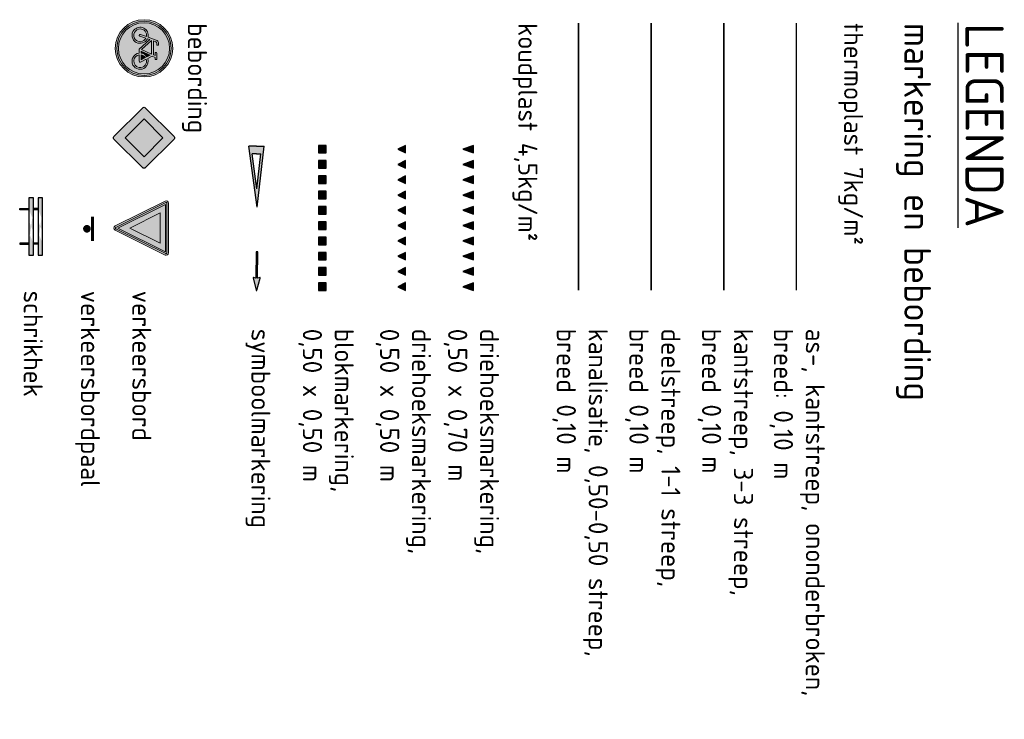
# Model space of a CAD drawing. Header units: metres. Extents: x 232695 to 233536, y 552964 to 554401.
# Tile 3 of 23: x 232695 to 232759, y 553430 to 553476. Entities that reach past the tile are written whole.
import ezdxf

# ---------------------------------------------------------------- set-up
doc = ezdxf.new("R2010")
doc.units = ezdxf.units.M
for name, pattern in [('VW-1-1_STREEP', [2, 1, -1]), ('VW-3-3_STREEP', [6, 3, -3]), ('VW-5050_STREEP', [1, 0.5, -0.5])]:
    doc.linetypes.add(name, pattern=pattern)
for name, color, linetype, lineweight in [('N-WE-VW-MARKERING_DWARS-S', 7, 'Continuous', 25), ('N-WE-VW-T25', 7, 'Continuous', 25), ('N-WE-VW-VERKEERSTEKEN_BORD-S', 7, 'Continuous', 25), ('N-WE-VW-VERKEERSTEKEN_PAAL-S', 7, 'Continuous', 25), ('to-xx-bibcontour', 7, 'Continuous', 25), ('to-xx-bibkleur', 7, 'Continuous', 13), ('to-xx-bibmono', 7, 'Continuous', 13), ('X-XX-AL-AANKLEDING-S', 7, 'Continuous', 25)]:
    doc.layers.add(name, color=color, linetype=linetype, lineweight=lineweight)
for name, color, linetype, lineweight, true_color in [('N-WE-VW-MARKERING_DWARS_OVERSTEEK_KANALISATIESTREEP50_010-G', 7, 'VW-5050_STREEP', 13, 0xffffff), ('N-WE-VW-MARKERING_FIGUUR-S', 7, 'Continuous', 13, 0xffffff), ('N-WE-VW-MARKERING_LANGS_STREEP_33-G', 7, 'VW-3-3_STREEP', 13, 0xffffff), ('N-WE-VW-MARKERING_VERKEERSTEKEN-S', 7, 'Continuous', 25, 0xffffff)]:
    doc.layers.add(name, color=color, linetype=linetype, lineweight=lineweight, true_color=true_color)
doc.layers.add('N-WE-VW-MARKERING_LANGS_STREEP_010-G', color=7, linetype='Continuous', true_color=0xffffff)
doc.layers.add('N-WE-VW-MARKERING_LANGS_STREEP_11_010-G', color=7, linetype='VW-1-1_STREEP', true_color=0xffffff)
doc.styles.add('NLCS-ISO', font='NLCS-ISO.ttf')
doc.styles.add('NLCS-ISO-ANNOTATIEF-T25', font='NLCS-ISO.ttf', dxfattribs={"height": 2.5})

# ---------------------------------------------------------------- blocks, each defined once
blk = doc.blocks.new('N-SVW-MARKERING_DWARS_DRIEHOEK_50 50')
at = {"flags": 128}
blk.add_lwpolyline([(0.25, -0.25), (0.5, 0.25), (0, 0.25)], close=True, dxfattribs=at)
blk.add_solid([(0, 0.25), (0.5, 0.25), (0.25, -0.25), (0.5, 0.25)])
blk = doc.blocks.new('P06')
at = {"layer": 'to-xx-bibkleur'}
h = blk.add_hatch(color=256, dxfattribs=at)
edge = h.paths.add_edge_path()
edge.add_line((-0.508, 0.136), (-0.005, 0.001))
edge.add_arc((0, 0.015), 0.015, 250, 373.2223)
edge.add_line((0.015, 0.018), (-0.007, 0.112))
edge.add_line((-0.007, 0.112), (1.063, 0.112))
edge.add_line((1.063, 0.112), (1.063, 0.188))
edge.add_line((1.063, 0.188), (-0.007, 0.188))
edge.add_line((-0.007, 0.188), (0.015, 0.282))
edge.add_arc((0, 0.285), 0.015, 346.7777, 470)
edge.add_line((-0.005, 0.299), (-0.508, 0.164))
edge.add_arc((-0.504, 0.15), 0.015, 105, 255)
at = {"layer": 'to-xx-bibmono'}
h = blk.add_hatch(color=256, dxfattribs=at)
edge = h.paths.add_edge_path()
edge.add_line((-0.508, 0.136), (-0.005, 0.001))
edge.add_arc((0, 0.015), 0.015, 250, 373.2223)
edge.add_line((0.015, 0.018), (-0.007, 0.112))
edge.add_line((-0.007, 0.112), (1.063, 0.112))
edge.add_line((1.063, 0.112), (1.063, 0.188))
edge.add_line((1.063, 0.188), (-0.007, 0.188))
edge.add_line((-0.007, 0.188), (0.015, 0.282))
edge.add_arc((0, 0.285), 0.015, 346.7777, 470)
edge.add_line((-0.005, 0.299), (-0.508, 0.164))
edge.add_arc((-0.504, 0.15), 0.015, 105, 255)
at = {"layer": 'to-xx-bibcontour'}
blk.add_lwpolyline([(-0.508, 0.136), (-0.005, 0.001, 0.596252), (0.015, 0.018), (-0.007, 0.112), (1.063, 0.112), (1.063, 0.188), (-0.007, 0.188), (0.015, 0.282, 0.596252), (-0.005, 0.299), (-0.508, 0.164, 0.767327)], format="xyb", close=True, dxfattribs=at)
at = {"layer": 'to-xx-bibkleur'}
blk.add_lwpolyline([(-0.508, 0.136), (-0.005, 0.001, 0.596252), (0.015, 0.018), (-0.007, 0.112), (1.063, 0.112), (1.063, 0.188), (-0.007, 0.188), (0.015, 0.282, 0.596252), (-0.005, 0.299), (-0.508, 0.164, 0.767327)], format="xyb", close=True, dxfattribs=at)
at = {"layer": 'to-xx-bibmono'}
blk.add_lwpolyline([(-0.508, 0.136), (-0.005, 0.001, 0.596252), (0.015, 0.018), (-0.007, 0.112), (1.063, 0.112), (1.063, 0.188), (-0.007, 0.188), (0.015, 0.282, 0.596252), (-0.005, 0.299), (-0.508, 0.164, 0.767327)], format="xyb", close=True, dxfattribs=at)
blk = doc.blocks.new('N-SVW-VERKEERSTEKEN_BORD_B06-SO')
at = {"true_color": 0xff0000}
h = blk.add_hatch(color=1, dxfattribs=at)
h.dxf.hatch_style = 1
h.paths.add_polyline_path([(-3.53, 3.13), (-0.27, -3.4, 0.284079), (0, -3.56), (0, -3.36, -0.284079), (-0.09, -3.31), (-3.35, 3.22, -0.557537), (-3.26, 3.36), (0, 3.36), (0, 3.56), (-3.26, 3.56, 0.557537)])
at = {"true_color": 0xffffff}
h = blk.add_hatch(color=7, dxfattribs=at)
h.dxf.hatch_style = 1
h.paths.add_polyline_path([(-0.09, -3.31, 0.284079), (0, -3.36), (0, -3.04), (-3.1, 3.16), (0, 3.16), (0, 3.36), (-3.26, 3.36, 0.557537), (-3.35, 3.22)])
at = {"true_color": 0xff0000}
h = blk.add_hatch(color=1, dxfattribs=at)
h.dxf.hatch_style = 1
h.paths.add_polyline_path([(0, -3.04), (0, -1.48), (-1.97, 2.46), (0, 2.46), (0, 3.16), (-3.1, 3.16)], flags=17)
h = blk.add_hatch(color=1, dxfattribs=at)
h.dxf.hatch_style = 1
h.paths.add_polyline_path([(0, 3.36), (3.26, 3.36, -0.557537), (3.35, 3.22), (0.09, -3.31, -0.284079), (0, -3.36), (0, -3.56, 0.284079), (0.27, -3.4), (3.53, 3.13, 0.557537), (3.26, 3.56), (0, 3.56)])
at = {"true_color": 0xffffff}
h = blk.add_hatch(color=7, dxfattribs=at)
h.dxf.hatch_style = 1
h.paths.add_polyline_path([(0, -3.04), (0, -3.36, 0.284079), (0.09, -3.31), (3.35, 3.22, 0.557537), (3.26, 3.36), (0, 3.36), (0, 3.16), (3.1, 3.16)])
at = {"true_color": 0xff0000}
h = blk.add_hatch(color=1, dxfattribs=at)
h.dxf.hatch_style = 1
h.paths.add_polyline_path([(0, -3.04), (3.1, 3.16), (0, 3.16), (0, 2.46), (1.97, 2.46), (0, -1.48)], flags=17)
at = {"true_color": 0xffffff}
h = blk.add_hatch(color=7, dxfattribs=at)
h.dxf.hatch_style = 1
h.paths.add_polyline_path([(0, -1.48), (1.97, 2.46), (-1.97, 2.46)])
at = {"color": 1, "lineweight": 0, "true_color": 0xff0000}
blk.add_lwpolyline([(-3.53, 3.13), (-0.27, -3.4, 0.618034), (0.27, -3.4), (3.53, 3.13, 0.557537), (3.26, 3.56), (-3.26, 3.56, 0.557537)], format="xyb", close=True, dxfattribs=at)
at = {"color": 7, "lineweight": 0, "true_color": 0xffffff}
blk.add_lwpolyline([(-3.35, 3.22), (-0.09, -3.31, 0.618034), (0.09, -3.31), (3.35, 3.22, 0.557537), (3.26, 3.36), (-3.26, 3.36, 0.557537)], format="xyb", close=True, dxfattribs=at)
for points in [[(-3.1, 3.16), (0, -3.04), (3.1, 3.16)], [(-1.97, 2.46), (0, -1.48), (1.97, 2.46)]]:
    blk.add_lwpolyline(points, close=True, dxfattribs=at)
blk = doc.blocks.new('N-SVW-VERKEERSTEKEN_BORD_G11-SO')
at = {"true_color": 0x007dc8}
h = blk.add_hatch(color=152, dxfattribs=at)
h.dxf.hatch_style = 1
h.paths.add_polyline_path([(3.35, 0, 1), (-3.35, 0, 1)])
h.paths.add_polyline_path([(0.12, -0.62), (-1.14, 0.77), (-1.25, 0.45, -0.427471), (-0.78, -1.01, -0.4733), (-2.38, -1.32, -0.794265), (-1.45, 0.53), (-1.08, 1.61, -0.334348), (-0.72, 1.88), (-0.4, 1.88), (-0.4, 1.66), (-0.68, 1.66, 0.345861), (-0.85, 1.55), (-0.98, 1.22), (0.85, 1.22), (0.95, 1.44), (0.64, 1.44, -1), (0.64, 1.66), (1.45, 1.66), (1.45, 1.44), (1.19, 1.44), (1.02, 1.05), (1.31, 0.48, -0.318009), (2.5, 0.17, -0.476174), (2.19, -1.44, -0.529348), (0.62, -0.62)], flags=16)
h.paths.add_polyline_path([(0.15, -0.32), (-1.04, 1), (0.75, 1)], flags=0)
h.paths.add_polyline_path([(0.35, -0.39), (0.9, 0.8), (1.11, 0.39, 0.234167), (0.62, -0.39)], flags=0)
h.paths.add_polyline_path([(-1.17, -1.15, -0.632638), (-2.54, -0.5, -0.479903), (-1.53, 0.31), (-1.81, -0.47, 1.053204), (-1.6, -0.54), (-1.33, 0.24, -0.542254)], flags=0)
h.paths.add_polyline_path([(0.85, -0.62), (1.7, -0.62, 0.566151), (1.79, -0.46), (1.41, 0.28, -0.564261), (2.51, -0.63, -0.396488), (1.6, -1.34, -0.350134)], flags=0)
h.paths.add_polyline_path([(0.85, -0.39, -0.216058), (1.22, 0.18), (1.52, -0.39)], flags=0)
h = blk.add_hatch(color=152, dxfattribs=at)
h.dxf.hatch_style = 1
h.paths.add_polyline_path([(3.36, 1.15), (3.55, 1.22, 0.577878), (-2.83, 2.46), (-2.68, 2.33, -0.577878)])
at = {"true_color": 0xffffff}
h = blk.add_hatch(color=7, dxfattribs=at)
h.dxf.hatch_style = 1
h.paths.add_polyline_path([(-2.68, 2.33), (-2.53, 2.19, -0.577878), (3.17, 1.09), (3.36, 1.15, 0.577878)])
at = {"true_color": 0x007dc8}
h = blk.add_hatch(color=152, dxfattribs=at)
h.dxf.hatch_style = 1
h.paths.add_polyline_path([(-2.68, 2.33), (-2.83, 2.46, 0.180494), (-3.75, 0, 0.414214), (0, -3.75), (0, -3.55, -0.414214), (-3.55, 0, -0.180494)])
at = {"true_color": 0xffffff}
h = blk.add_hatch(color=7, dxfattribs=at)
h.dxf.hatch_style = 1
h.paths.add_polyline_path([(-3.35, 0, -0.180494), (-2.53, 2.19), (-2.68, 2.33, 0.180494), (-3.55, 0, 0.414214), (0, -3.55), (0, -3.35, -0.414214)])
h = blk.add_hatch(color=7, dxfattribs=at)
h.dxf.hatch_style = 1
h.paths.add_polyline_path([(1.02, 1.05), (1.19, 1.44), (1.45, 1.44), (1.45, 1.66), (0.64, 1.66, 1), (0.64, 1.44), (0.95, 1.44), (0.85, 1.22), (-0.98, 1.22), (-0.85, 1.55, -0.345861), (-0.68, 1.66), (-0.4, 1.66), (-0.4, 1.88), (-0.72, 1.88, 0.334348), (-1.08, 1.61), (-1.45, 0.53, 0.794265), (-2.38, -1.32, 0.4733), (-0.78, -1.01, 0.427471), (-1.25, 0.45), (-1.14, 0.77), (0.12, -0.62), (0.62, -0.62, 0.529348), (2.19, -1.44, 0.476174), (2.5, 0.17, 0.318009), (1.31, 0.48)])
h.paths.add_polyline_path([(-1.04, 1), (0.75, 1), (0.15, -0.32)], flags=16)
h.paths.add_polyline_path([(-1.33, 0.24, -0.542254), (-1.17, -1.15, -0.632638), (-2.54, -0.5, -0.479903), (-1.53, 0.31), (-1.81, -0.47, 1.053204), (-1.6, -0.54)], flags=16)
h.paths.add_polyline_path([(0.9, 0.8), (1.11, 0.39, 0.234167), (0.62, -0.39), (0.35, -0.39)], flags=16)
h.paths.add_polyline_path([(1.22, 0.18), (1.52, -0.39), (0.85, -0.39, -0.216058)], flags=16)
h.paths.add_polyline_path([(0.85, -0.62), (1.7, -0.62, 0.566151), (1.79, -0.46), (1.41, 0.28, -0.564261), (2.51, -0.63, -0.396488), (1.6, -1.34, -0.350134)], flags=16)
at = {"true_color": 0x007dc8}
h = blk.add_hatch(color=152, dxfattribs=at)
h.dxf.hatch_style = 1
h.paths.add_polyline_path([(-1.33, 0.24), (-1.6, -0.54, -1.053204), (-1.81, -0.47), (-1.53, 0.31, 0.479903), (-2.54, -0.5, 0.632638), (-1.17, -1.15, 0.542254)])
h = blk.add_hatch(color=152, dxfattribs=at)
h.dxf.hatch_style = 1
h.paths.add_polyline_path([(0.75, 1), (-1.04, 1), (0.15, -0.32)])
h = blk.add_hatch(color=152, dxfattribs=at)
h.dxf.hatch_style = 1
h.paths.add_polyline_path([(3.75, 0, 0.083022), (3.55, 1.22), (3.36, 1.15, -0.083022), (3.55, 0, -0.414214), (0, -3.55), (0, -3.75, 0.414214)])
at = {"true_color": 0xffffff}
h = blk.add_hatch(color=7, dxfattribs=at)
h.dxf.hatch_style = 1
h.paths.add_polyline_path([(3.36, 1.15), (3.17, 1.09, -0.083022), (3.35, 0, -0.414214), (0, -3.35), (0, -3.55, 0.414214), (3.55, 0, 0.083022)])
at = {"true_color": 0x007dc8}
h = blk.add_hatch(color=152, dxfattribs=at)
h.dxf.hatch_style = 1
h.paths.add_polyline_path([(1.11, 0.39), (0.9, 0.8), (0.35, -0.39), (0.62, -0.39, -0.234167)])
h = blk.add_hatch(color=152, dxfattribs=at)
h.dxf.hatch_style = 1
h.paths.add_polyline_path([(2.51, -0.63, 0.564261), (1.41, 0.28), (1.79, -0.46, -0.566151), (1.7, -0.62), (0.85, -0.62, 0.350134), (1.6, -1.34, 0.396488)])
h = blk.add_hatch(color=152, dxfattribs=at)
h.dxf.hatch_style = 1
h.paths.add_polyline_path([(1.22, 0.18, 0.216058), (0.85, -0.39), (1.52, -0.39)])
at = {"color": 7, "lineweight": 0, "true_color": 0xffffff}
for points in [[(1.02, 1.05), (1.19, 1.44), (1.45, 1.44), (1.45, 1.66), (0.64, 1.66, 1), (0.64, 1.44), (0.95, 1.44), (0.85, 1.22), (-0.98, 1.22), (-0.85, 1.55, -0.345861), (-0.68, 1.66), (-0.4, 1.66), (-0.4, 1.88), (-0.72, 1.88, 0.334348), (-1.08, 1.61), (-1.45, 0.53, 0.794265), (-2.38, -1.32, 0.4733), (-0.78, -1.01, 0.427471), (-1.25, 0.45), (-1.14, 0.77), (0.12, -0.62), (0.62, -0.62, 0.529348), (2.19, -1.44, 0.476174), (2.5, 0.17, 0.318009), (1.31, 0.48)], [(-1.33, 0.24, -0.542254), (-1.17, -1.15, -0.632638), (-2.54, -0.5, -0.479903), (-1.53, 0.31), (-1.81, -0.47, 1.053204), (-1.6, -0.54)], [(0.9, 0.8), (0.35, -0.39), (0.62, -0.39, -0.234167), (1.11, 0.39)], [(1.41, 0.28, -0.564261), (2.51, -0.63, -0.396488), (1.6, -1.34, -0.350134), (0.85, -0.62), (1.7, -0.62, 0.566151), (1.79, -0.46)], [(1.52, -0.39), (1.22, 0.18, 0.216058), (0.85, -0.39)]]:
    blk.add_lwpolyline(points, format="xyb", close=True, dxfattribs=at)
blk.add_lwpolyline([(0.75, 1), (-1.04, 1), (0.15, -0.32)], close=True, dxfattribs=at)
at = {"color": 152, "lineweight": 0, "true_color": 0x007dc8}
blk.add_circle((0, 0), 3.75, dxfattribs=at)
at = {"color": 7, "lineweight": 0, "true_color": 0xffffff}
for radius in [3.55, 3.35]:
    blk.add_circle((0, 0), radius, dxfattribs=at)
blk = doc.blocks.new('N-SVW-VERKEERSTEKEN_BORD-SO')
at = {"const_width": 0.2, "flags": 128}
blk.add_lwpolyline([(-0.797, 0.362), (0.803, 0.362)], dxfattribs=at)
at = {"const_width": 0.25, "flags": 128}
blk.add_lwpolyline([(-0.122, 0.002, 1), (0.128, 0.002, 1)], format="xyb", close=True, dxfattribs=at)
blk = doc.blocks.new('N-SVW-MARKERING_DWARS_DRIEHOEK_50 70')
blk.add_hatch(color=256).paths.add_polyline_path([(0.5, 0.35), (0, 0.35), (0.25, -0.35)])
at = {"flags": 128}
blk.add_lwpolyline([(0.25, -0.35), (0.5, 0.35), (0, 0.35)], close=True, dxfattribs=at)
blk = doc.blocks.new('N-SVW-MARKERING_DWARS_OVERSTEEK_BLOKSTREEP_050')
at = {"flags": 128}
blk.add_lwpolyline([(0, -0.25), (0.5, -0.25), (0.5, 0.25), (0, 0.25)], close=True, dxfattribs=at)
blk.add_solid([(0, 0.25), (0.5, 0.25), (0, -0.25), (0.5, -0.25)])
blk = doc.blocks.new('N-SVW-MARKERING_VERKEERSTEKEN_VOORWAARSCHUWINGSDRIEHOEK_4.0')
h = blk.add_hatch(color=256)
h.paths.add_polyline_path([(0.5, 4), (0, 4), (-0.5, 4), (0, 0)])
h.paths.add_polyline_path([(0.286, 3.5), (0, 1.209), (-0.286, 3.5), (0, 3.5)], flags=16)
for p, q in [((0, 0), (-0.5, 4)), ((0, 4), (-0.5, 4)), ((0, 0), (0.5, 4)), ((0, 4), (0.5, 4)), ((0, 1.209), (-0.286, 3.5)), ((0, 3.5), (-0.286, 3.5)), ((0, 1.209), (0.286, 3.5)), ((0, 3.5), (0.286, 3.5))]:
    blk.add_line(p, q)
blk = doc.blocks.new('B01')
h = blk.add_hatch(color=255)
edge = h.paths.add_edge_path()
edge.add_line((0.521, 0.491), (0.991, 0.021))
edge.add_arc((0.971, 0), 0.0293, -45, 45, ccw=False)
edge.add_line((0.991, -0.021), (0.521, -0.491))
edge.add_arc((0.5, -0.471), 0.0293, 225, 315, ccw=False)
edge.add_line((0.479, -0.491), (0.009, -0.021))
edge.add_arc((0.029, 0), 0.0293, 135, 225, ccw=False)
edge.add_line((0.009, 0.021), (0.479, 0.491))
edge.add_arc((0.5, 0.471), 0.0293, 45, 135, ccw=False)
h.paths.add_polyline_path([(0.5, 0.31), (0.81, 0), (0.5, -0.31), (0.19, 0)], flags=16)
at = {"true_color": 0xfad505}
blk.add_hatch(color=40, dxfattribs=at).paths.add_polyline_path([(0.5, 0.31), (0.81, 0), (0.5, -0.31), (0.19, 0)])
at = {"color": 250}
blk.add_lwpolyline([(0.521, 0.491), (0.991, 0.021, -0.414214), (0.991, -0.021), (0.521, -0.491, -0.414214), (0.479, -0.491), (0.009, -0.021, -0.414214), (0.009, 0.021), (0.479, 0.491, -0.414214)], format="xyb", close=True, dxfattribs=at)
at = {"color": 40, "true_color": 0xfad505}
blk.add_lwpolyline([(0.5, 0.31), (0.81, 0), (0.5, -0.31), (0.19, 0)], close=True, dxfattribs=at)
blk = doc.blocks.new('BB18')
h = blk.add_hatch(color=1)
h.dxf.hatch_style = 1
edge = h.paths.add_edge_path(flags=17)
edge.add_line((-0.25, 0.8), (-0.25, 1))
edge.add_line((-0.75, 0.8), (-0.75, 1))
edge.add_line((0.75, 0.8), (0.75, 1))
edge.add_line((0.25, 0.8), (0.25, 1))
h.paths.add_polyline_path([(0.75, 1), (0.75, 0.8), (1.25, 0.8), (1.25, 1)])
h.paths.add_polyline_path([(-0.75, 0.8), (-0.75, 1), (-1.25, 1), (-1.25, 0.8)])
h.paths.add_polyline_path([(-0.25, 1), (-0.25, 0.8), (0.25, 0.8), (0.25, 1)])
h = blk.add_hatch(color=1)
h.dxf.hatch_style = 1
edge = h.paths.add_edge_path(flags=17)
edge.add_line((-0.25, 0.4), (-0.25, 0.6))
edge.add_line((-0.75, 0.4), (-0.75, 0.6))
edge.add_line((0.75, 0.4), (0.75, 0.6))
edge.add_line((0.25, 0.4), (0.25, 0.6))
h.paths.add_polyline_path([(0.75, 0.6), (0.75, 0.4), (1.25, 0.4), (1.25, 0.6)])
h.paths.add_polyline_path([(-0.75, 0.4), (-0.75, 0.6), (-1.25, 0.6), (-1.25, 0.4)])
h.paths.add_polyline_path([(-0.25, 0.6), (-0.25, 0.4), (0.25, 0.4), (0.25, 0.6)])
for points in [[(-1.25, 0.8), (1.25, 0.8), (1.25, 1), (-1.25, 1)], [(-1.25, 0.4), (1.25, 0.4), (1.25, 0.6), (-1.25, 0.6)]]:
    blk.add_lwpolyline(points, close=True)
at = {"layer": 'N-WE-VW-VERKEERSTEKEN_BORD-S'}
for p, q in [((-0.775, 0.8), (-0.775, 0.6)), ((-0.725, 0.8), (-0.725, 0.6)), ((0.725, 0.8), (0.725, 0.6)), ((0.775, 0.8), (0.775, 0.6))]:
    blk.add_line(p, q, dxfattribs=at)
at = {"layer": 'N-WE-VW-VERKEERSTEKEN_BORD-S', "flags": 128}
for points in [[(-0.725, 0.4), (-0.725, 0), (-0.775, 0), (-0.775, 0.4)], [(0.725, 0.4), (0.725, 0), (0.775, 0), (0.775, 0.4)]]:
    blk.add_lwpolyline(points, dxfattribs=at)

msp = doc.modelspace()

# ---------------------------------------------------------------- linework, layer by layer
at = {"layer": 'N-WE-VW-MARKERING_DWARS_OVERSTEEK_KANALISATIESTREEP50_010-G', "ltscale": 2, "const_width": 0.1, "flags": 128}
msp.add_lwpolyline([(232731.349, 553475.32), (232731.349, 553457.827)], dxfattribs=at)
at = {"layer": 'N-WE-VW-MARKERING_LANGS_STREEP_010-G', "const_width": 0.1, "flags": 128}
msp.add_lwpolyline([(232745.599, 553475.32), (232745.599, 553457.827)], dxfattribs=at)
at = {"layer": 'N-WE-VW-MARKERING_LANGS_STREEP_11_010-G', "ltscale": 2, "const_width": 0.1, "flags": 128}
msp.add_lwpolyline([(232736.099, 553475.32), (232736.099, 553457.827)], dxfattribs=at)
at = {"layer": 'N-WE-VW-MARKERING_LANGS_STREEP_33-G', "ltscale": 2, "const_width": 0.1, "flags": 128}
msp.add_lwpolyline([(232740.849, 553475.32), (232740.849, 553457.827)], dxfattribs=at)

# ---------------------------------------------------------------- block references
at = {"layer": 'N-WE-VW-MARKERING_DWARS-S'}
for p in [(232714.349, 553467.07), (232714.349, 553466.07), (232714.349, 553465.07), (232714.349, 553464.07), (232714.349, 553463.07), (232714.349, 553462.07), (232714.349, 553461.07), (232714.349, 553460.07), (232714.349, 553459.07), (232714.349, 553458.07)]:
    msp.add_blockref('N-SVW-MARKERING_DWARS_OVERSTEEK_BLOKSTREEP_050', p, dxfattribs=at)
at = {"layer": 'N-WE-VW-MARKERING_DWARS-S', "linetype": 'ByBlock', "rotation": 270.0609933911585}
for p in [(232719.794, 553467.32), (232719.794, 553467.32), (232719.794, 553466.32), (232719.794, 553466.32), (232719.794, 553465.32), (232719.794, 553465.32), (232719.794, 553464.32), (232719.794, 553464.32), (232719.794, 553463.32), (232719.794, 553463.32), (232719.794, 553462.32), (232719.794, 553462.32), (232719.794, 553461.32), (232719.794, 553461.32), (232719.794, 553460.32), (232719.794, 553460.32), (232719.794, 553459.32), (232719.794, 553459.32), (232719.794, 553458.32), (232719.794, 553458.32)]:
    msp.add_blockref('N-SVW-MARKERING_DWARS_DRIEHOEK_50 50', p, dxfattribs=at)
at = {"layer": 'N-WE-VW-MARKERING_DWARS-S', "rotation": 270}
for p in [(232724.145, 553467.32), (232724.145, 553466.32), (232724.145, 553465.32), (232724.145, 553464.32), (232724.145, 553463.32), (232724.145, 553462.32), (232724.145, 553461.32), (232724.145, 553460.32), (232724.145, 553459.32), (232724.145, 553458.32)]:
    msp.add_blockref('N-SVW-MARKERING_DWARS_DRIEHOEK_50 70', p, dxfattribs=at)
at = {"layer": 'N-WE-VW-MARKERING_FIGUUR-S', "xscale": 1.596045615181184, "yscale": 1.596045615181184, "zscale": 0.006384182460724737, "rotation": 89.2775844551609}
msp.add_blockref('P06', (232710.549, 553458.645), dxfattribs=at)
at = {"layer": 'N-WE-VW-MARKERING_VERKEERSTEKEN-S', "rotation": 0.4902252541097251}
msp.add_blockref('N-SVW-MARKERING_VERKEERSTEKEN_VOORWAARSCHUWINGSDRIEHOEK_4.0', (232710.331, 553463.268), dxfattribs=at)
at = {"layer": 'N-WE-VW-VERKEERSTEKEN_BORD-S'}
for name, p, xscale, yscale, zscale, rotation in [('N-SVW-VERKEERSTEKEN_BORD_G11-SO', (232702.943, 553473.667), 0.5, 0.5, 0.5, 270), ('BB18', (232694.815, 553462.018), 1.5, 1.5, 1.5, 269.9999999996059)]:
    msp.add_blockref(name, p, dxfattribs=dict(at, xscale=xscale, yscale=yscale, zscale=zscale, rotation=rotation))
at = {"layer": 'N-WE-VW-VERKEERSTEKEN_BORD-S', "xscale": 3.999999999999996, "yscale": 3.999999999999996, "zscale": 3.999999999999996}
msp.add_blockref('B01', (232700.943, 553467.817), dxfattribs=at)
at = {"layer": 'N-WE-VW-VERKEERSTEKEN_PAAL-S', "rotation": 270}
msp.add_blockref('N-SVW-VERKEERSTEKEN_BORD-SO', (232699.209, 553461.863), dxfattribs=at)
at = {"layer": 'X-XX-AL-AANKLEDING-S', "xscale": 0.5, "yscale": 0.5, "zscale": 0.5, "rotation": 270}
msp.add_blockref('N-SVW-VERKEERSTEKEN_BORD_B06-SO', (232702.759, 553461.909), dxfattribs=at)

# ---------------------------------------------------------------- texts
for s, height, style, p in [('markering en bebording', 1.75, 'NLCS-ISO', (232752.649, 553475.327)), ('%%uLEGENDA', 2.5, 'NLCS-ISO-ANNOTATIEF-T25', (232756.649, 553475.327))]:
    msp.add_text(s, height=height, rotation=270, dxfattribs=dict(style=style)).set_placement(p)
at = {"insert": (232710.399, 553455.32), "char_height": 1.25, "width": 34.95937, "attachment_point": 4, "rotation": 270, "style": 'NLCS-ISO'}
msp.add_mtext('symboolmarkering', dxfattribs=at)
at = {"layer": 'N-WE-VW-T25', "char_height": 1.25, "attachment_point": 4, "rotation": 270, "style": 'NLCS-ISO'}
for s, insert, width in [('bebording', (232706.245, 553475.313), 16.95938), ('koudplast 4,5kg/m²', (232727.849, 553475.32), 16.95938), ('thermoplast 7kg/m²', (232749.149, 553475.327), 16.95938), ('schrikhek', (232695.699, 553457.813), 27.95885), ('verkeersbordpaal', (232699.249, 553457.813), 27.95885), ('verkeersbord', (232702.799, 553457.813), 27.95885), ('blokmarkering,\\P0,50 x 0,50 m ', (232714.849, 553455.32), 27.95885), ('driehoeksmarkering, \\P0,50 x 0,50 m', (232719.899, 553455.32), 27.95885), ('driehoeksmarkering, \\P0,50 x 0,70 m', (232724.349, 553455.32), 27.95885), ('kanalisatie, 0,50-0,50 streep,\\Pbreed 0,10 m', (232731.453, 553455.327), 27.95885), ('deelstreep, 1-1 streep,\\Pbreed 0,10 m', (232736.203, 553455.327), 27.95885), ('kantstreep, 3-3 streep,\\Pbreed 0,10 m', (232740.953, 553455.327), 27.95885), ('as-, kantstreep, ononderbroken, \\Pbreed: 0,10 m', (232745.649, 553455.327), 27.95885)]:
    msp.add_mtext(s, dxfattribs=dict(at, insert=insert, width=width))

doc.saveas('drawing.dxf')
